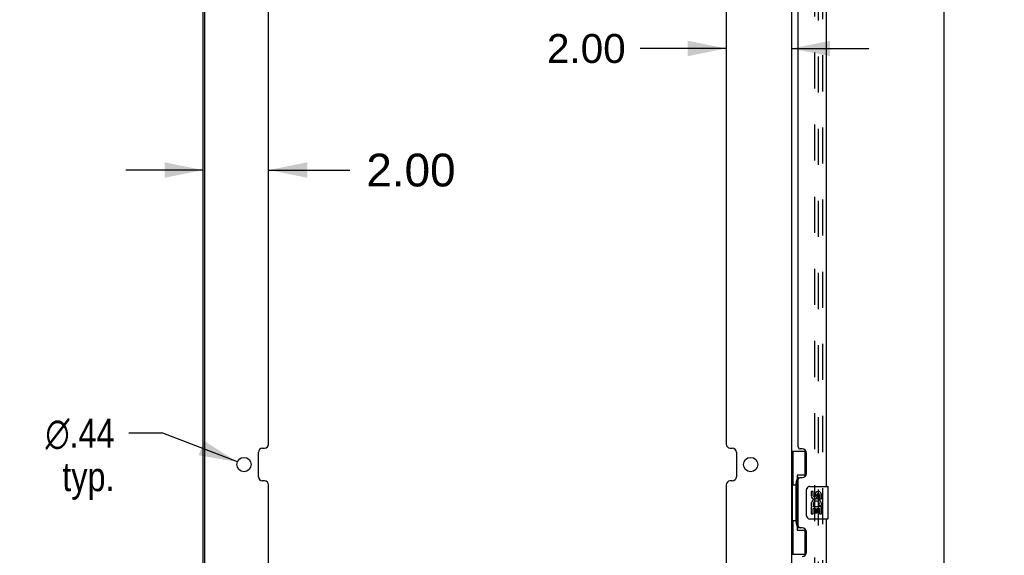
# Model space of a CAD drawing. Header units: inches. Extents: x 0 to 201, y 0 to 130.
# Tile 13 of 36: x 18 to 48, y 57 to 73. Entities that reach past the tile are written whole.
import ezdxf

# ---------------------------------------------------------------- set-up
doc = ezdxf.new("R2010")
doc.units = ezdxf.units.IN
doc.header["$LTSCALE"] = 11.043285
doc.header["$MEASUREMENT"] = 0
doc.linetypes.add('HIDDEN', pattern=[0.2, 0.1, -0.1])
doc.layers.get('0').update_dxf_attribs({"linetype": 'CONTINUOUS'})
for name, color, linetype in [('DEFAULT_2', 8, 'HIDDEN'), ('DIMENSIONS', 7, 'CONTINUOUS'), ('DOOR_ASSEMBLY', 7, 'CONTINUOUS')]:
    doc.layers.add(name, color=color, linetype=linetype)
doc.styles.get("Standard").update_dxf_attribs({"font": 'arial.ttf'})
doc.styles.add('TEXTSTYLE_1', font='gdt', dxfattribs={"width": 0.8})
doc.dimstyles.new('DIMSTYLE_1', dxfattribs={"dimtxt": 0.885825, "dimasz": 1.1811, "dimexe": 0.09, "dimexo": 0.07, "dimgap": 0.0375, "dimtad": 0, "dimtih": 1, "dimtoh": 1, "dimzin": 4, "dimdsep": 46, "dimtxsty": 'Standard', "dimblk": '_FILLED', "dimblk1": '_FILLED', "dimblk2": '_FILLED', "dimcen": 0.09, "dimazin": 1, "dimtfac": 1, "dimtdec": 3, "dimtofl": 0, "dimtmove": 0, "dimatfit": 3, "dimldrblk": '_FILLED', "dimfxl": 0, "dimtolj": 1, "dimtzin": 4, "dimarcsym": 0})
doc.dimstyles.new('DIMSTYLE_3', dxfattribs={"dimtxt": 0.885825, "dimasz": 1.1811, "dimexe": 0.09, "dimexo": 0.07, "dimgap": 0.09, "dimtad": 0, "dimtih": 1, "dimtoh": 1, "dimzin": 4, "dimdsep": 46, "dimtxsty": 'Standard', "dimblk": '_FILLED', "dimblk1": '_FILLED', "dimblk2": '_FILLED', "dimcen": 0.09, "dimazin": 1, "dimtfac": 1, "dimtdec": 3, "dimtofl": 0, "dimtmove": 0, "dimatfit": 1, "dimldrblk": '_FILLED', "dimfxl": 0, "dimtolj": 1, "dimtzin": 4, "dimarcsym": 0})
doc.dimstyles.new('DIMSTYLE_4', dxfattribs={"dimtxt": 1.003935, "dimasz": 1.1811, "dimexe": 0.09, "dimexo": 0.07, "dimgap": 0.0425, "dimtad": 0, "dimtih": 1, "dimtoh": 1, "dimzin": 4, "dimdsep": 46, "dimtxsty": 'Standard', "dimblk": '_FILLED', "dimblk1": '_FILLED', "dimblk2": '_FILLED', "dimcen": 0.09, "dimazin": 1, "dimtfac": 1, "dimtdec": 3, "dimtofl": 0, "dimtmove": 0, "dimatfit": 3, "dimldrblk": '_FILLED', "dimfxl": 0, "dimtolj": 1, "dimtzin": 4, "dimarcsym": 0})

# ---------------------------------------------------------------- blocks, each defined once
blk = doc.blocks.new('_FILLED')
at = {"color": 0, "linetype": 'ByBlock'}
blk.add_solid([(0, 0), (-1, 0.2), (-1, -0.2)], dxfattribs=at)
blk = doc.blocks.new('*D7')
at = {"layer": 'DIMENSIONS', "color": 2, "linetype": 'Continuous'}
for p, q in [((43.449, 85.904), (47.53, 85.904)), ((46.467, 85.904), (46.467, 49.124)), ((46.467, 9.164), (46.467, 46.024)), ((43.449, 9.164), (47.53, 9.164))]:
    blk.add_line(p, q, dxfattribs=at)
at = {"layer": 'DIMENSIONS', "color": 2, "linetype": 'Continuous', "xscale": 1.1811, "yscale": 1.1811, "zscale": 1.1811}
for p, rotation in [((46.467, 85.904), 90), ((46.467, 9.164), 270)]:
    blk.add_blockref('_FILLED', p, dxfattribs=dict(at, rotation=rotation))
at = {"layer": 'DIMENSIONS', "color": 2, "linetype": 'Continuous', "insert": (46.467, 48.681), "char_height": 0.8858, "width": 3.70795, "attachment_point": 2, "line_spacing_factor": 0.9}
blk.add_mtext('76.74\\PDOOR', dxfattribs=at)
blk = doc.blocks.new('*D11')
at = {"layer": 'DIMENSIONS', "color": 2, "linetype": 'Continuous'}
for p, q in [((22.572, 60.783), (21.538, 60.783)), ((24.856, 59.906), (22.572, 60.783))]:
    blk.add_line(p, q, dxfattribs=at)
at = {"layer": 'DIMENSIONS', "color": 2, "linetype": 'Continuous', "xscale": 1.1811, "yscale": 1.1811, "zscale": 1.1811, "rotation": 338.9778630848}
blk.add_blockref('_FILLED', (24.856, 59.906), dxfattribs=at)
at = {"layer": 'DIMENSIONS', "color": 2, "linetype": 'Continuous', "insert": (21.096, 61.226), "char_height": 0.88582, "width": 2.90006, "attachment_point": 3, "line_spacing_factor": 0.9, "style": 'TEXTSTYLE_1'}
blk.add_mtext('{\\fgdt;n}\\fArial;.44\\Ptyp.', dxfattribs=at)
blk = doc.blocks.new('*D13')
at = {"layer": 'DIMENSIONS', "color": 2, "linetype": 'Continuous'}
for p, q in [((39.81, 72.566), (37.179, 72.566)), ((41.81, 72.566), (44.173, 72.566))]:
    blk.add_line(p, q, dxfattribs=at)
at = {"layer": 'DIMENSIONS', "color": 2, "linetype": 'Continuous', "xscale": 1.1811, "yscale": 1.1811, "zscale": 1.1811}
blk.add_blockref('_FILLED', (39.81, 72.566), dxfattribs=at)
at = {"layer": 'DIMENSIONS', "color": 2, "linetype": 'Continuous', "xscale": 1.1811, "yscale": 1.1811, "zscale": 1.1811, "rotation": 180}
blk.add_blockref('_FILLED', (41.81, 72.566), dxfattribs=at)
at = {"layer": 'DIMENSIONS', "color": 2, "linetype": 'Continuous', "insert": (36.736, 73.009), "char_height": 0.8858, "width": 2.4072, "attachment_point": 3, "line_spacing_factor": 0.9}
blk.add_mtext('2.00', dxfattribs=at)
blk = doc.blocks.new('*D15')
at = {"layer": 'DIMENSIONS', "color": 2, "linetype": 'Continuous'}
for p, q in [((23.81, 68.844), (21.448, 68.844)), ((25.81, 68.844), (28.3, 68.844))]:
    blk.add_line(p, q, dxfattribs=at)
at = {"layer": 'DIMENSIONS', "color": 2, "linetype": 'Continuous', "xscale": 1.1811, "yscale": 1.1811, "zscale": 1.1811}
blk.add_blockref('_FILLED', (23.81, 68.844), dxfattribs=at)
at = {"layer": 'DIMENSIONS', "color": 2, "linetype": 'Continuous', "xscale": 1.1811, "yscale": 1.1811, "zscale": 1.1811, "rotation": 180}
blk.add_blockref('_FILLED', (25.81, 68.844), dxfattribs=at)
at = {"layer": 'DIMENSIONS', "color": 2, "linetype": 'Continuous', "insert": (28.802, 69.346), "char_height": 1.0039, "width": 2.72817, "attachment_point": 1, "line_spacing_factor": 0.9}
blk.add_mtext('2.00', dxfattribs=at)

msp = doc.modelspace()

# ---------------------------------------------------------------- linework, layer by layer
at = {"color": 3, "linetype": 'Continuous'}
for p, q in [((23.81, 8.268), (23.81, 86.8)), ((23.862, 8.283), (23.862, 86.785)), ((41.81, 86.8), (41.81, 8.268)), ((25.81, 60.452), (25.81, 83.783)), ((39.81, 83.783), (39.81, 60.452)), ((25.623, 60.327), (25.685, 60.327)), ((39.935, 60.327), (39.997, 60.327)), ((25.498, 59.452), (25.498, 60.202)), ((40.122, 60.202), (40.122, 59.452)), ((25.685, 59.327), (25.623, 59.327)), ((25.81, 35.871), (25.81, 59.202)), ((39.81, 59.202), (39.81, 35.871)), ((39.997, 59.327), (39.935, 59.327))]:
    msp.add_line(p, q, dxfattribs=at)
for centre in [(25.06, 59.827), (40.56, 59.827)]:
    msp.add_circle(centre, 0.219, dxfattribs=at)
for centre, start, end in [((25.623, 60.202), 90, 180), ((25.685, 60.452), 270, 360), ((39.935, 60.452), 180, 270), ((39.997, 60.202), 0, 90), ((25.623, 59.452), 180, 270), ((39.997, 59.452), 270, 360), ((25.685, 59.202), 0, 90), ((39.935, 59.202), 90, 180)]:
    msp.add_arc(centre, 0.125, start, end, dxfattribs=at)
at = {"layer": 'DEFAULT_2', "color": 8, "linetype": 'HIDDEN'}
for p, q in [((42.519, 9.498), (42.519, 85.571)), ((42.623, 85.571), (42.623, 9.498))]:
    msp.add_line(p, q, dxfattribs=at)
at = {"layer": 'DOOR_ASSEMBLY', "color": 8, "linetype": 'HIDDEN'}
msp.add_line((42.764, 9.411), (42.764, 85.658), dxfattribs=at)
at = {"layer": 'DOOR_ASSEMBLY', "color": 3, "linetype": 'Continuous'}
for p, q in [((42.868, 80.404), (42.868, 59.158)), ((42.014, 60.365), (42.014, 79.197)), ((42.134, 60.305), (42.074, 60.305)), ((42.264, 59.555), (42.264, 60.175)), ((42.014, 57.95), (42.014, 59.365)), ((42.074, 59.425), (42.134, 59.425)), ((42.868, 58.158), (42.868, 36.911)), ((42.134, 57.89), (42.074, 57.89)), ((42.264, 57.14), (42.264, 57.76))]:
    msp.add_line(p, q, dxfattribs=at)
at = {"layer": 'DOOR_ASSEMBLY', "color": 7, "linetype": 'Continuous'}
for p, q in [((41.81, 60.233), (42.251, 60.233)), ((41.849, 60.233), (41.849, 59.208)), ((42.214, 60.233), (42.214, 59.453)), ((41.987, 59.498), (41.987, 57.818)), ((42.214, 59.498), (41.987, 59.498)), ((41.828, 59.208), (41.828, 58.108)), ((41.828, 59.208), (41.95, 59.208)), ((41.95, 59.238), (41.95, 59.259)), ((41.95, 58.108), (41.95, 59.208)), ((42.273, 58.258), (42.273, 59.058)), ((42.373, 59.158), (42.913, 59.158)), ((42.928, 58.173), (42.928, 59.143)), ((42.411, 59.004), (42.411, 58.867)), ((42.474, 59.004), (42.411, 59.004)), ((42.474, 58.867), (42.474, 59.004)), ((42.539, 58.93), (42.539, 58.861)), ((42.6, 58.867), (42.6, 58.909)), ((42.662, 58.909), (42.662, 58.773)), ((42.662, 58.773), (42.725, 58.773)), ((42.725, 58.773), (42.725, 58.909)), ((42.411, 58.542), (42.411, 58.312)), ((42.429, 58.542), (42.411, 58.542)), ((42.464, 58.542), (42.491, 58.562)), ((42.464, 58.542), (42.725, 58.542)), ((42.474, 58.312), (42.474, 58.479)), ((42.474, 58.479), (42.539, 58.479)), ((42.539, 58.479), (42.539, 58.343)), ((42.6, 58.343), (42.6, 58.479)), ((42.6, 58.479), (42.662, 58.479)), ((42.655, 58.578), (42.712, 58.553)), ((42.662, 58.479), (42.662, 58.312)), ((42.725, 58.312), (42.725, 58.542)), ((42.913, 58.158), (42.373, 58.158)), ((42.411, 58.312), (42.474, 58.312)), ((42.539, 58.343), (42.6, 58.343)), ((42.662, 58.312), (42.725, 58.312)), ((41.828, 58.108), (41.95, 58.108)), ((41.849, 58.108), (41.849, 57.083)), ((41.95, 58.057), (41.95, 58.078)), ((42.214, 57.863), (42.214, 57.083)), ((41.987, 57.818), (42.214, 57.818)), ((41.81, 57.083), (42.251, 57.083))]:
    msp.add_line(p, q, dxfattribs=at)
for points in [[(41.987, 59.474), (41.988, 59.471), (41.988, 59.467), (41.989, 59.463), (41.99, 59.459), (41.992, 59.454), (41.994, 59.449), (41.996, 59.443), (41.999, 59.437), (42.003, 59.431), (42.007, 59.424), (42.011, 59.417), (42.016, 59.409), (42.021, 59.4), (42.023, 59.397)], [(42.273, 59.058), (42.274, 59.064), (42.274, 59.07), (42.275, 59.076), (42.276, 59.082), (42.278, 59.088), (42.28, 59.094)], [(42.28, 58.222), (42.278, 58.227), (42.276, 58.233), (42.275, 58.239), (42.274, 58.245), (42.274, 58.251), (42.273, 58.258)], [(42.023, 57.919), (42.021, 57.915), (42.016, 57.907), (42.011, 57.899), (42.007, 57.892), (42.003, 57.885), (41.999, 57.878), (41.996, 57.872), (41.994, 57.867), (41.992, 57.862), (41.99, 57.857), (41.989, 57.853), (41.988, 57.849), (41.988, 57.845), (41.987, 57.842)]]:
    msp.add_lwpolyline(points, dxfattribs=at)
at = {"layer": 'DOOR_ASSEMBLY', "color": 3, "linetype": 'Continuous'}
for centre, radius, start, end in [((42.074, 60.365), 0.06, 180, 270), ((42.134, 60.175), 0.13, 0, 90), ((42.074, 59.365), 0.06, 90, 180), ((42.134, 59.555), 0.13, 270, 360), ((42.074, 57.95), 0.06, 180, 270), ((42.134, 57.76), 0.13, 0, 90), ((42.134, 57.14), 0.13, 270, 360)]:
    msp.add_arc(centre, radius, start, end, dxfattribs=at)
at = {"layer": 'DOOR_ASSEMBLY', "color": 7, "linetype": 'Continuous'}
for centre, radius, start, end in [((42.373, 59.058), 0.1, 90, 158.7946), ((42.913, 59.143), 0.015, 0, 90), ((42.505, 58.867), 0.0943, 180, 360), ((42.568, 58.616), 0.157, 336.5966, 161.8791), ((42.505, 58.867), 0.0314, 180, 261.2295), ((42.505, 58.872), 0.0362, 263.4285, 341.7628), ((42.631, 58.909), 0.0943, 68.6999, 167.4338), ((42.631, 58.909), 0.0314, 0, 180.0485), ((42.631, 58.909), 0.0943, 0, 68.6704), ((42.565, 58.616), 0.154, 161.4199, 206.1963), ((42.568, 58.616), 0.157, 205.737, 207.8532), ((42.568, 58.616), 0.0943, 336.5966, 215.1122), ((42.373, 58.258), 0.1, 201.205, 270), ((42.913, 58.173), 0.015, 270, 360)]:
    msp.add_arc(centre, radius, start, end, dxfattribs=at)
for centre, start_param, end_param in [((42.054, 59.248), 0.699287, 1.51401), ((42.054, 59.248), -4.655602, -3.84088), ((42.054, 58.067), 0.699287, 1.51401), ((42.054, 58.067), -4.655602, -3.84088)]:
    msp.add_ellipse(centre, major_axis=(0, 0.18), ratio=0.579493, start_param=start_param, end_param=end_param, dxfattribs=at)

# ---------------------------------------------------------------- dimensions: what is measured, and where the dimension line sits
at = {"layer": 'DIMENSIONS', "color": 2, "linetype": 'Continuous'}
for base, p1, p2, dimstyle, picture, middle in [((25.81, 68.844), (23.81, 86.785), (25.81, 60.452), 'DIMSTYLE_4', '*D15', (30.154, 68.838)), ((41.81, 72.566), (39.81, 60.452), (41.81, 86.8), 'DIMSTYLE_1', '*D13', (35.521, 72.561))]:
    dim = msp.add_linear_dim(base=base, p1=p1, p2=p2, text='<>\\P[]', dimstyle=dimstyle, dxfattribs=at)
    dim.commit()
    dim.dimension.update_dxf_attribs({"geometry": picture, "text_midpoint": middle, "dimtype": 160})
dim = msp.add_linear_dim(base=(46.467, 9.164), p1=(43.379, 85.904), p2=(43.379, 9.164), angle=270, text='<>\\PDOOR\\P[]', dimstyle='DIMSTYLE_1', dxfattribs=at)
dim.commit()
dim.dimension.update_dxf_attribs({"geometry": '*D7', "text_midpoint": (46.467, 47.574), "dimtype": 160})
dim = msp.add_diameter_dim_2p(p1=(24.856, 59.906), p2=(25.265, 59.749), text='%%c<>\\Ptyp.\\P[]', dimstyle='DIMSTYLE_3', override={"dimpost": '<>'}, dxfattribs=at)
dim.commit()
dim.dimension.update_dxf_attribs({"geometry": '*D11', "text_midpoint": (19.645, 60.119), "dimtype": 163})

doc.saveas('drawing.dxf')
